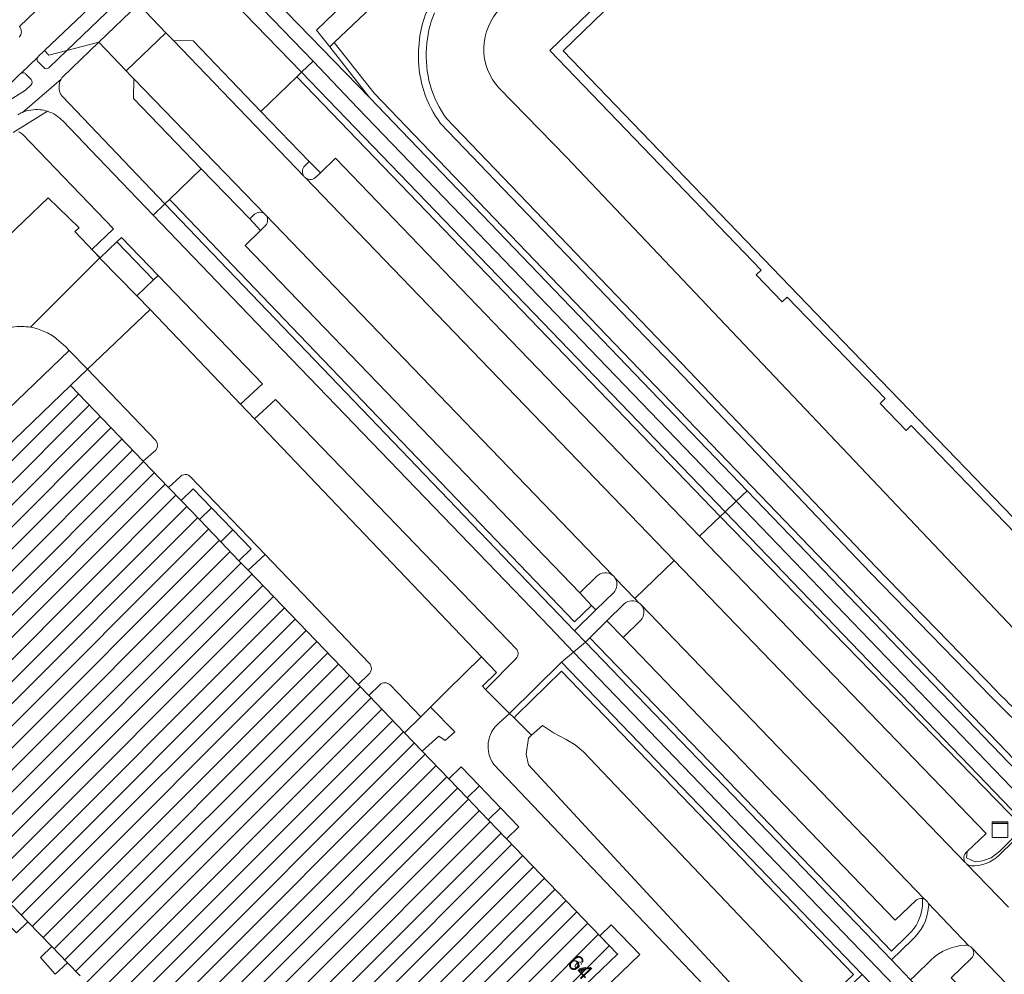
# Model space of a CAD drawing. Header units: metres. Extents: x 124322 to 125871, y 483990 to 485142.
# Tile 35 of 61: x 124817 to 124943, y 484668 to 484790. Entities that reach past the tile are written whole.
import ezdxf
from ezdxf.enums import TextEntityAlignment as Align

# ---------------------------------------------------------------- set-up
doc = ezdxf.new("R2010")
doc.units = ezdxf.units.M
for name, color, linetype, lineweight in [('00_GEO_Arcering', 252, 'Continuous', 15), ('B-RO-KL-DATA-S', 90, 'Continuous', 25), ('B-RO-OG-BEBOUWING-GV', 7, 'Continuous', 35), ('B-RO-OG-BEBOUWING-T18', 7, 'Continuous', 18), ('B-RO-OG-BEBOUWING-T18 @ 0.5', 7, 'Continuous', 18), ('B-RO-OG-BEBOUWING-T18 @ 1', 7, 'Continuous', 18), ('B-RO-OG-BEBOUWING_BORDES-GV', 7, 'Continuous', 18), ('B-RO-OG-BEBOUWING_LUIFEL-GV', 7, 'Continuous', 18), ('B-RO-OG-BEBOUWING_TRAP-GV', 7, 'Continuous', 18), ('B-RO-OG-TERREIN_CULTUURSCHEIDING-GV', 7, 'Continuous', 0), ('B-RO-OG-TERREIN_ERF-GV', 7, 'Continuous', 0), ('B-RO-OG-WATER-GV', 151, 'Continuous', 13), ('B-RO-VH-ONVERHARD-GV', 252, 'Continuous', 18), ('B-RO-VH-VERHARDING_GESLOTEN-GV', 252, 'Continuous', 18), ('B-RO-VH-VERHARDING_OPEN-GV', 7, 'Continuous', 9)]:
    doc.layers.add(name, color=color, linetype=linetype, lineweight=lineweight)
doc.styles.add('IBstijl', font='arial.ttf', dxfattribs={"height": 2})

# ---------------------------------------------------------------- blocks, each defined once
blk = doc.blocks.new('SKL-DATA_KAST-SO')
at = {"color": 0, "linetype": 'ByBlock', "lineweight": 18}
for points in [[(-2, 2), (2, 2), (2, 1.68), (-2, 1.68)], [(-2, 1.52), (2, 1.52), (2, -2), (-2, -2)]]:
    blk.add_lwpolyline(points, close=True, dxfattribs=at)
blk = doc.blocks.new('*U364')
at = {"layer": 'B-RO-OG-BEBOUWING-T18 @ 0.5', "style": 'IBstijl'}
blk.add_text('64', height=1, rotation=-46.1, dxfattribs=at).set_placement((124888.882, 484668.614), align=Align.MIDDLE)
at = {"layer": 'B-RO-OG-BEBOUWING-T18 @ 1', "style": 'IBstijl'}
blk.add_text('64', height=2, rotation=-46.1, dxfattribs=at).set_placement((124888.882, 484668.614), align=Align.MIDDLE)

msp = doc.modelspace()

# ---------------------------------------------------------------- hatches: boundary and pattern name
at = {"layer": '00_GEO_Arcering'}
h = msp.add_hatch(dxfattribs=at)
h.set_pattern_fill('BEBOUWING', color=256)
h.set_pattern_definition([(45, (0, 0), (-1.414213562, 1.414213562), [])])
h.paths.add_polyline_path([(124879.453, 484685.044), (124877.108, 484687.479), (124874.391, 484690.301), (124872.047, 484692.736), (124868.66, 484696.252), (124866.388, 484698.612), (124861.791, 484703.386), (124860.442, 484704.787), (124846.338, 484719.435), (124845.185, 484720.633), (124842.84, 484723.068), (124840.11, 484725.903), (124837.765, 484728.339), (124836.164, 484730.002), (124832.923, 484733.367), (124823.59, 484743.059), (124807.942, 484728.011), (124800.921, 484721.26), (124783.15, 484704.17), (124792.339, 484694.582), (124795.689, 484697.751), (124799.054, 484694.26), (124805.928, 484687.127), (124807.447, 484685.551), (124809.792, 484683.118), (124808.215, 484681.598), (124810.948, 484678.776), (124812.518, 484680.289), (124814.89, 484677.828), (124816.153, 484676.517), (124818.164, 484674.43), (124821.237, 484671.241), (124823.219, 484669.185), (124824.829, 484667.514), (124826.981, 484665.281), (124828.07, 484664.151), (124830.428, 484661.704), (124828.873, 484660.205), (124831.613, 484657.362), (124833.168, 484658.861), (124835.506, 484656.435), (124836.685, 484655.211), (124843.955, 484647.668), (124847.302, 484644.195), (124850.202, 484641.185), (124853.804, 484637.448), (124854.678, 484636.541), (124856.551, 484634.596), (124868.356, 484645.953), (124867.143, 484647.214), (124885.195, 484664.581), (124886.408, 484663.32), (124893.657, 484670.292)])

# ---------------------------------------------------------------- linework, layer by layer
at = {"layer": 'B-RO-OG-BEBOUWING-GV'}
for points in [[(124886.408, 484663.32), (124893.657, 484670.292), (124879.453, 484685.044), (124877.108, 484687.479), (124874.391, 484690.301), (124872.047, 484692.736), (124868.66, 484696.252), (124866.388, 484698.612), (124861.791, 484703.386), (124860.442, 484704.787), (124846.338, 484719.435), (124845.185, 484720.633), (124842.84, 484723.068), (124840.11, 484725.903), (124837.765, 484728.339), (124836.164, 484730.002), (124832.923, 484733.367), (124823.59, 484743.059), (124807.942, 484728.011)], [(124816.153, 484676.517), (124818.164, 484674.43), (124821.237, 484671.241), (124823.219, 484669.185), (124824.829, 484667.514)]]:
    msp.add_lwpolyline(points, dxfattribs=at)
at = {"layer": 'B-RO-OG-BEBOUWING_BORDES-GV'}
for points in [[(124841.68, 484727.415), (124840.11, 484725.903), (124842.84, 484723.068), (124844.411, 484724.578)], [(124875.962, 484691.813), (124874.391, 484690.301), (124877.108, 484687.479), (124878.678, 484688.991)]]:
    msp.add_lwpolyline(points, close=True, dxfattribs=at)
at = {"layer": 'B-RO-OG-BEBOUWING_LUIFEL-GV'}
msp.add_lwpolyline([(124891.397, 484672.639), (124893.657, 484670.292), (124886.408, 484663.32), (124885.195, 484664.581), (124873.657, 484653.481), (124876.299, 484650.735), (124896.529, 484670.246), (124892.855, 484674.044)], close=True, dxfattribs=at)
at = {"layer": 'B-RO-OG-BEBOUWING_TRAP-GV'}
for points in [[(124837.765, 484728.339), (124840.11, 484725.903), (124841.68, 484727.415), (124839.336, 484729.85)], [(124844.411, 484724.578), (124842.84, 484723.068), (124845.185, 484720.633), (124846.755, 484722.144)], [(124872.047, 484692.736), (124874.391, 484690.301), (124875.962, 484691.813), (124873.618, 484694.248)], [(124878.678, 484688.991), (124877.108, 484687.479), (124879.453, 484685.044), (124881.022, 484686.556)]]:
    msp.add_lwpolyline(points, close=True, dxfattribs=at)
at = {"layer": 'B-RO-OG-TERREIN_CULTUURSCHEIDING-GV'}
for points in [[(125016.934, 484935.59), (125016.226, 484934.911), (125006.246, 484925.34), (124971.612, 484891.786), (124944.873, 484865.507), (124907.957, 484830.021), (124871.716, 484795.11), (124871.649, 484795.039), (124869.162, 484790.774), (124869.104, 484790.673), (124869.072, 484790.619), (124868.644, 484789.236), (124868.356, 484787.817), (124868.212, 484786.377), (124868.184, 484785.978), (124868.168, 484785.578), (124868.162, 484785.177)], [(124871.005, 484776.593), (124897.212, 484749.306), (124902.107, 484744.209), (124926, 484719.146), (124941.504, 484703.232), (124943.567, 484701.18), (124945.648, 484699.161), (124947.756, 484697.168)], [(124942.22, 484703.93), (124926.72, 484719.84), (124902.83, 484744.9), (124871.77, 484777.24)], [(124907.428, 484726.889), (124906.794, 484726.283), (124945.424, 484686.652), (124944.021, 484684.857), (124942.619, 484683.455), (124941.497, 484682.613), (124940.375, 484682.22), (124939.477, 484682.108), (124938.355, 484682.613), (124938.427, 484683.407), (124938.386, 484683.367)], [(124942.542, 484682.948), (124946.228, 484686.578), (124907.428, 484726.889)], [(124894.367, 484710.82), (124892.297, 484712.928), (124890.116, 484710.782), (124908.969, 484691.217), (124928.742, 484670.674), (124930.785, 484672.657), (124931.004, 484672.859)], [(124890.116, 484710.782), (124889.546, 484710.221), (124908.393, 484690.662), (124928.723, 484669.54), (124931.335, 484672.076)], [(124931.004, 484672.859), (124930.785, 484672.657), (124928.742, 484670.674), (124908.969, 484691.217), (124890.116, 484710.782)], [(124931.856, 484677.136), (124929.205, 484674.641), (124894.367, 484710.82)], [(124932.666, 484676.146), (124932.699, 484676.445), (124932.707, 484676.499), (124932.727, 484677.399)], [(124932.727, 484677.399), (124932.707, 484676.499), (124932.699, 484676.445), (124932.666, 484676.146)]]:
    msp.add_lwpolyline(points, dxfattribs=at)
for points in [[(124869.21, 484786.31, -0.0852945), (124870.2, 484790.764)], [(124869.666, 484781.54, -0.0901645), (124869.21, 484786.31)], [(124868.162, 484785.177, 0.1612776), (124871.005, 484776.593)], [(124871.77, 484777.24, -0.0902464), (124869.666, 484781.54)], [(124944.718, 484701.452, -0.0040192), (124942.22, 484703.93)], [(124938.386, 484683.367, 0.4119329), (124938.237, 484681.966)], [(124938.237, 484681.966, 0.0381384), (124938.351, 484681.845)], [(124938.927, 484681.595, 0.2107653), (124942.542, 484682.948)], [(124938.351, 484681.845, 0.1607033), (124938.927, 484681.595)], [(124932.727, 484677.399, 0.2468682), (124931.856, 484677.136)], [(124932.912, 484677.343, 0.0454972), (124932.727, 484677.399)], [(124933.451, 484676.783, 0.2083822), (124932.912, 484677.343)], [(124931.004, 484672.859, 0.1688904), (124932.666, 484676.146)], [(124932.666, 484676.146, -0.1688904), (124931.004, 484672.859)], [(124931.335, 484672.076, 0.1935191), (124933.493, 484676.343)], [(124933.493, 484676.343, 0.1511563), (124933.451, 484676.783)]]:
    msp.add_lwpolyline(points, format="xyb", dxfattribs=at)
for points in [[(124857.378, 484786.966), (124856.798, 484786.41), (124861.908, 484779.957), (124910.278, 484729.605), (124948.106, 484690.227), (124948.685, 484690.779), (124910.855, 484730.159), (124891.263, 484750.554), (124862.511, 484780.484)], [(124853.198, 484783.165), (124852.591, 484782.581), (124906.794, 484726.283), (124907.428, 484726.889), (124885.184, 484749.999)], [(124852.591, 484782.581), (124847.992, 484778.153), (124854.19, 484771.726), (124855.623, 484770.313), (124857.525, 484772.156), (124878.881, 484749.999), (124904.169, 484723.775), (124906.794, 484726.283)], [(124836.271, 484766.9), (124835.694, 484766.346), (124888.139, 484711.681), (124890.883, 484714.344), (124890.334, 484714.926), (124888.159, 484712.815), (124851.953, 484750.554), (124836.877, 484766.268)], [(124829.545, 484761.448), (124827.403, 484759.424), (124827.372, 484759.393), (124827.467, 484759.294), (124832.081, 484754.562), (124834.226, 484756.591), (124830.73, 484760.22)], [(124830.153, 484762.023), (124829.545, 484761.448), (124830.73, 484760.22), (124834.226, 484756.591), (124834.827, 484757.16)], [(124906.794, 484726.283), (124904.169, 484723.775), (124940.853, 484685.735), (124938.427, 484683.407), (124938.355, 484682.613), (124939.477, 484682.108), (124940.375, 484682.22), (124941.497, 484682.613), (124942.619, 484683.455), (124944.021, 484684.857), (124945.424, 484686.652)], [(124886.489, 484707.644), (124879.84, 484701.095), (124880.406, 484700.531), (124880.741, 484700.859), (124886.474, 484706.506), (124923.856, 484667.684), (124917.573, 484661.645), (124918.131, 484661.071), (124924.988, 484667.662)], [(124880.406, 484700.531), (124882.654, 484698.293), (124884.06, 484699.56), (124885.47, 484698.62), (124887.1, 484697.76), (124888.22, 484697.05), (124889.3, 484696.18), (124917.43, 484666.6), (124917.55, 484666.29), (124917.43, 484665.58), (124916.98, 484664.85), (124915.727, 484663.545), (124917.573, 484661.645), (124923.856, 484667.684), (124886.474, 484706.506), (124880.741, 484700.859)]]:
    msp.add_lwpolyline(points, close=True, dxfattribs=at)
at = {"layer": 'B-RO-OG-TERREIN_ERF-GV'}
for points in [[(124836.164, 484730.002), (124837.765, 484728.339), (124839.336, 484729.85), (124841.68, 484727.415), (124844.411, 484724.578), (124846.755, 484722.144), (124845.185, 484720.633), (124846.338, 484719.435), (124848.515, 484721.447), (124838.92, 484731.44)], [(124837.63, 484731.39), (124836.164, 484730.002)], [(124848.515, 484721.447), (124846.338, 484719.435), (124860.442, 484704.787), (124861.823, 484706.116)], [(124861.863, 484707.545), (124848.515, 484721.447)], [(124863.203, 484704.746), (124861.791, 484703.386)], [(124861.791, 484703.386), (124866.388, 484698.612), (124868.469, 484700.664), (124864.545, 484704.741)]]:
    msp.add_lwpolyline(points, dxfattribs=at)
for points in [[(124838.281, 484731.671, 0.1951858), (124837.63, 484731.39)], [(124838.92, 484731.44, 0.1862191), (124838.281, 484731.671)], [(124862.133, 484706.799, 0.2009482), (124861.863, 484707.545)], [(124861.823, 484706.116, 0.1903343), (124862.133, 484706.799)], [(124863.919, 484705.017, 0.2079178), (124863.203, 484704.746)], [(124864.545, 484704.741, 0.1858086), (124863.919, 484705.017)]]:
    msp.add_lwpolyline(points, format="xyb", dxfattribs=at)
for points in [[(124837.765, 484728.339), (124840.11, 484725.903), (124841.68, 484727.415), (124839.336, 484729.85)], [(124841.68, 484727.415), (124840.11, 484725.903), (124842.84, 484723.068), (124844.411, 484724.578)], [(124844.411, 484724.578), (124842.84, 484723.068), (124845.185, 484720.633), (124846.755, 484722.144)], [(124872.047, 484692.736), (124874.391, 484690.301), (124875.962, 484691.813), (124873.618, 484694.248)], [(124875.962, 484691.813), (124874.391, 484690.301), (124877.108, 484687.479), (124878.678, 484688.991)], [(124878.678, 484688.991), (124877.108, 484687.479), (124879.453, 484685.044), (124881.022, 484686.556)], [(124816.153, 484676.517), (124814.617, 484675.043), (124816.692, 484673.016), (124818.164, 484674.43)], [(124821.237, 484671.241), (124819.767, 484669.826), (124821.656, 484667.73), (124823.219, 484669.185)]]:
    msp.add_lwpolyline(points, close=True, dxfattribs=at)
at = {"layer": 'B-RO-OG-WATER-GV'}
for points in [[(124870.2, 484790.764, 0.0852945), (124869.21, 484786.31)], [(124876.525, 484786.277, -0.1949483), (124878.699, 484791.374)], [(124869.21, 484786.31, 0.0901645), (124869.666, 484781.54)], [(124878.49, 484781.13, -0.193729), (124876.525, 484786.277)], [(124869.666, 484781.54, 0.0902464), (124871.77, 484777.24)], [(124942.22, 484703.93, 0.0040192), (124944.718, 484701.452)]]:
    msp.add_lwpolyline(points, format="xyb", dxfattribs=at)
for points in [[(124887.13, 484772.3), (124878.49, 484781.13)], [(124871.77, 484777.24), (124902.83, 484744.9), (124926.72, 484719.84), (124942.22, 484703.93)], [(124953.1, 484702.78), (124948.29, 484707.82), (124887.13, 484772.3)]]:
    msp.add_lwpolyline(points, dxfattribs=at)
msp.add_lwpolyline([(124882.654, 484698.293), (124882.24, 484697.92), (124881.95, 484695.88), (124882.25, 484694.5), (124911.56, 484662.83), (124912.29, 484661.9), (124912.89, 484661.74), (124913.38, 484661.7), (124914.05, 484661.99), (124914.79, 484662.57), (124915.727, 484663.545), (124916.98, 484664.85), (124917.43, 484665.58), (124917.55, 484666.29), (124917.43, 484666.6), (124889.3, 484696.18), (124888.22, 484697.05), (124887.1, 484697.76), (124885.47, 484698.62), (124884.06, 484699.56)], close=True, dxfattribs=at)
at = {"layer": 'B-RO-VH-ONVERHARD-GV'}
msp.add_lwpolyline([(124869.705, 484701.883), (124868.469, 484700.664), (124866.388, 484698.612), (124868.66, 484696.252), (124870.76, 484698.162), (124871.586, 484697.644), (124872.823, 484698.75)], close=True, dxfattribs=at)
at = {"layer": 'B-RO-VH-VERHARDING_GESLOTEN-GV'}
for points in [[(124817.061, 484789.029), (124824.487, 484796.19), (124821.353, 484799.466), (124814.05, 484792.445), (124813.244, 484791.681), (124813.219, 484791.66), (124813.194, 484791.641), (124813.167, 484791.624), (124813.139, 484791.608), (124810.8, 484789.308), (124810.774, 484789.274), (124810.745, 484789.242), (124806.763, 484785.154), (124738.846, 484719.398), (124741.494, 484716.825), (124746.917, 484722.073), (124768.74, 484743.154), (124789.841, 484763.546), (124797.617, 484770.967), (124804.367, 484776.905)], [(124840.051, 484796.766), (124853.198, 484783.165), (124854.662, 484784.574), (124841.725, 484798.022)], [(124819.477, 484785.173), (124820.288, 484785.939), (124827.601, 484792.936), (124824.487, 484796.19), (124817.061, 484789.029)], [(124853.645, 484769.69), (124853.586, 484769.746), (124853.532, 484769.807), (124836.813, 484787.233), (124836.388, 484787.673), (124835.826, 484788.232), (124830.747, 484783.36), (124831.297, 484782.764), (124831.739, 484782.324), (124848.548, 484764.948), (124848.576, 484764.919), (124893.042, 484718.766)], [(124822.613, 484782.583), (124827.239, 484787.019), (124823.135, 484785.954), (124820.828, 484783.745)], [(124817.233, 484783.009), (124817.263, 484783.027), (124817.294, 484783.044), (124819.372, 484785.039)], [(124819.372, 484785.039), (124817.294, 484783.044)], [(124820.175, 484783.765), (124819.449, 484784.486)], [(124793.255, 484761.923), (124795.822, 484764.423), (124797.336, 484765.749), (124812.876, 484778.829), (124817.177, 484782.965)], [(124817.905, 484782.942), (124818.586, 484782.231)], [(124818.56, 484781.549), (124817.834, 484780.864), (124813.623, 484778.232), (124811.753, 484776.933), (124796.758, 484764.389)], [(124817.442, 484778.024), (124822.417, 484782.302)], [(124822.417, 484782.302), (124817.442, 484778.024)], [(124822.621, 484776.935), (124827.131, 484772.225), (124834.181, 484764.892), (124835.694, 484766.346), (124822.568, 484780.044)], [(124893.35, 484718.42), (124895.883, 484715.794), (124900.929, 484720.655), (124853.645, 484769.69)], [(124833.793, 484752.805), (124832.081, 484754.562), (124827.467, 484759.294), (124827.372, 484759.393), (124818.491, 484750.525)], [(124821.82, 484749.06), (124823.02, 484748), (124823.457, 484747.545), (124825.768, 484745.141), (124833.793, 484752.805)], [(124847.182, 484738.808), (124845.391, 484740.685), (124833.793, 484752.805), (124825.768, 484745.141), (124834.53, 484736.01)], [(124825.768, 484745.141), (124823.59, 484743.059), (124832.923, 484733.367), (124834.54, 484734.78)], [(124834.53, 484736.01), (124825.768, 484745.141)], [(124864.545, 484704.741), (124868.469, 484700.664), (124869.705, 484701.883), (124870.494, 484702.661), (124871.862, 484704.01), (124876.255, 484708.343), (124847.182, 484738.808)], [(124834.54, 484734.78), (124832.923, 484733.367), (124836.164, 484730.002), (124837.63, 484731.39)], [(124838.92, 484731.44), (124848.515, 484721.447), (124861.863, 484707.545)], [(124938.237, 484681.966), (124900.929, 484720.655), (124895.883, 484715.794), (124896.432, 484715.225)], [(124896.432, 484715.225), (124895.883, 484715.794), (124893.35, 484718.42)], [(124893.168, 484716.563), (124890.883, 484714.344), (124888.139, 484711.681), (124889.546, 484710.221), (124890.116, 484710.782), (124892.297, 484712.928), (124894.521, 484715.115)], [(124896.593, 484715.086), (124896.636, 484715.041), (124932.912, 484677.343)], [(124878.48, 484699.85), (124879.84, 484701.095), (124876.77, 484704.161), (124876.35, 484704.58), (124878.16, 484706.33), (124876.255, 484708.343), (124871.862, 484704.01), (124870.494, 484702.661), (124869.705, 484701.883), (124872.823, 484698.75), (124871.586, 484697.644), (124870.76, 484698.162), (124868.66, 484696.252), (124872.047, 484692.736), (124873.618, 484694.248), (124875.962, 484691.813), (124878.678, 484688.991), (124881.022, 484686.556), (124879.453, 484685.044), (124893.657, 484670.292), (124886.408, 484663.32)], [(124861.823, 484706.116), (124860.442, 484704.787), (124861.791, 484703.386), (124863.203, 484704.746)], [(124904.453, 484639.683), (124911.44, 484646.352), (124934.577, 484622.111), (124935.026, 484622.539), (124940.163, 484617.157), (124939.714, 484616.729), (124941.034, 484615.346), (124944.94, 484619.074), (124961.046, 484602.203), (124960.144, 484601.335), (124963.823, 484597.796), (124967.022, 484600.916), (124917.012, 484653.579), (124921.372, 484657.736), (124918.2, 484661), (124913.87, 484656.68), (124877.81, 484694.56)], [(124948.73, 484683.974), (124946.228, 484686.578), (124942.542, 484682.948)], [(124938.351, 484681.845), (124943.746, 484676.301)], [(124943.746, 484676.301), (124938.351, 484681.845)], [(124933.451, 484676.783), (124938.645, 484671.352)], [(124938.645, 484671.352), (124933.451, 484676.783)], [(124824.829, 484667.514), (124823.219, 484669.185), (124821.656, 484667.73), (124819.767, 484669.826), (124821.237, 484671.241), (124818.164, 484674.43), (124816.692, 484673.016)], [(124931.335, 484672.076), (124928.723, 484669.54), (124931.184, 484666.98), (124931.756, 484667.539), (124933.787, 484669.526)], [(124938.977, 484671.131), (124938.995, 484671.111), (124982.376, 484626.114), (124986.551, 484621.792)]]:
    msp.add_lwpolyline(points, dxfattribs=at)
for points in [[(124832.32, 484791.889), (124834.295, 484796.643), (124823.135, 484785.954), (124827.239, 484787.019)], [(124854.662, 484784.574), (124853.198, 484783.165), (124885.184, 484749.999), (124907.428, 484726.889), (124908.86, 484728.254), (124860.423, 484778.585)], [(124835.694, 484766.346), (124834.181, 484764.892), (124848.501, 484749.999), (124884.942, 484712.162), (124888.03, 484708.943), (124889.546, 484710.221), (124888.139, 484711.681)], [(124908.86, 484728.254), (124907.428, 484726.889), (124946.228, 484686.578), (124948.73, 484683.974), (124950.17, 484682.476), (124981.891, 484649.511), (125006.893, 484623.477), (125008.317, 484624.846), (124983.193, 484650.933), (124951.546, 484683.898)], [(124959.815, 484637.248), (124932.481, 484665.631), (124931.184, 484666.98), (124928.723, 484669.54), (124908.393, 484690.662), (124889.546, 484710.221), (124888.03, 484708.943), (124931.229, 484664.061), (124957.892, 484636.473), (124979.164, 484614.374), (124988.352, 484604.776), (124989.048, 484605.452), (124989.744, 484606.128), (124989.362, 484606.533), (124982.491, 484613.749)]]:
    msp.add_lwpolyline(points, close=True, dxfattribs=at)
for points in [[(124817.061, 484789.029, -0.4194391), (124817.017, 484787.67)], [(124819.449, 484784.486, -0.2124609), (124819.318, 484784.847)], [(124819.318, 484784.847, -0.1046761), (124819.372, 484785.039)], [(124819.372, 484785.039, -0.0419316), (124819.419, 484785.111)], [(124819.419, 484785.111, -0.0332964), (124819.477, 484785.173)], [(124817.177, 484782.965, -0.0394331), (124817.233, 484783.009)], [(124817.294, 484783.044, -0.143047), (124817.574, 484783.098)], [(124817.574, 484783.098, -0.1797817), (124817.905, 484782.942)], [(124820.493, 484783.623, -0.1953368), (124820.175, 484783.765)], [(124820.828, 484783.745, -0.1979416), (124820.493, 484783.623)], [(124818.697, 484781.884, -0.1770319), (124818.56, 484781.549)], [(124818.586, 484782.231, -0.1753638), (124818.697, 484781.884)], [(124822.145, 484781.256, -0.1360056), (124822.417, 484782.302)], [(124822.417, 484782.302, -0.019195), (124822.509, 484782.447)], [(124822.509, 484782.447, -0.0163756), (124822.613, 484782.583)], [(124822.568, 484780.044, -0.162861), (124822.145, 484781.256)], [(124816.853, 484777.724, -0.0176166), (124817.142, 484777.885)], [(124817.142, 484777.885, -0.016264), (124817.442, 484778.024)], [(124817.442, 484778.024, -0.123949), (124819.685, 484778.37)], [(124819.685, 484778.37, -0.0531466), (124820.661, 484778.17)], [(124820.661, 484778.17, -0.0628855), (124821.719, 484777.677)], [(124821.719, 484777.677, -0.0644583), (124822.621, 484776.935)], [(124818.491, 484750.525, -0.0616373), (124820.246, 484749.999)], [(124820.246, 484749.999, -0.0616635), (124821.82, 484749.06)], [(124834.54, 484734.78, 0.3663205), (124834.53, 484736.01)], [(124834.53, 484736.01, -0.3663205), (124834.54, 484734.78)], [(124837.63, 484731.39, -0.1951858), (124838.281, 484731.671)], [(124838.281, 484731.671, -0.1862191), (124838.92, 484731.44)], [(124893.042, 484718.766, -0.0763726), (124893.35, 484718.42)], [(124893.35, 484718.42, -0.3481759), (124893.168, 484716.563)], [(124894.521, 484715.115, -0.3638787), (124896.432, 484715.225)], [(124896.432, 484715.225, -0.0402729), (124896.593, 484715.086)], [(124861.863, 484707.545, -0.2009482), (124862.133, 484706.799)], [(124862.133, 484706.799, -0.1903343), (124861.823, 484706.116)], [(124863.203, 484704.746, -0.2079178), (124863.919, 484705.017)], [(124863.919, 484705.017, -0.1858086), (124864.545, 484704.741)], [(124877.81, 484694.56, -0.3942301), (124878.48, 484699.85)], [(124938.351, 484681.845, -0.0381384), (124938.237, 484681.966)], [(124942.542, 484682.948, -0.2107653), (124938.927, 484681.595)], [(124938.927, 484681.595, -0.1607033), (124938.351, 484681.845)], [(124932.912, 484677.343, -0.2083822), (124933.451, 484676.783)], [(124933.493, 484676.343, -0.1935191), (124931.335, 484672.076)], [(124933.451, 484676.783, -0.1511563), (124933.493, 484676.343)], [(124933.787, 484669.526, -0.1819776), (124938.253, 484671.426)], [(124938.253, 484671.426, -0.1022497), (124938.645, 484671.352)], [(124938.645, 484671.352, -0.0994436), (124938.977, 484671.131)]]:
    msp.add_lwpolyline(points, format="xyb", dxfattribs=at)
at = {"layer": 'B-RO-VH-VERHARDING_OPEN-GV'}
for points in [[(125014.697, 484942.994), (124966.863, 484896.653), (124940.133, 484870.383), (124903.242, 484834.92), (124855.104, 484788.548), (124856.798, 484786.41), (124857.378, 484786.966), (124863.711, 484793.033), (124905.252, 484832.831), (124942.155, 484868.304)], [(124841.725, 484798.022), (124854.662, 484784.574), (124860.423, 484778.585), (124908.86, 484728.254), (124910.278, 484729.605), (124861.908, 484779.957)], [(124861.908, 484779.957), (124843.688, 484798.717)], [(124837.395, 484796.755), (124832.32, 484791.889), (124835.826, 484788.232), (124836.388, 484787.673), (124836.813, 484787.233), (124839.311, 484787.193), (124847.992, 484778.153), (124852.591, 484782.581), (124853.198, 484783.165), (124840.051, 484796.766)], [(124831.68, 484779.793), (124831.739, 484782.324), (124831.297, 484782.764), (124830.747, 484783.36), (124827.239, 484787.019), (124822.613, 484782.583)], [(124836.813, 484787.233), (124853.532, 484769.807)], [(124853.629, 484771.189), (124854.19, 484771.726), (124847.992, 484778.153), (124839.311, 484787.193), (124836.813, 484787.233)], [(124823.135, 484785.954), (124820.831, 484785.357), (124820.288, 484785.939), (124819.477, 484785.173)], [(124820.828, 484783.745), (124823.135, 484785.954)], [(124819.449, 484784.486), (124820.175, 484783.765)], [(124817.177, 484782.965), (124812.876, 484778.829), (124797.336, 484765.749), (124795.822, 484764.423), (124793.255, 484761.923), (124793.799, 484761.36), (124793.92, 484761.495), (124793.84, 484761.574), (124795.442, 484763.154)], [(124817.294, 484783.044), (124817.263, 484783.027), (124817.233, 484783.009)], [(124818.586, 484782.231), (124817.905, 484782.942)], [(124796.758, 484764.389), (124811.753, 484776.933), (124813.623, 484778.232), (124817.834, 484780.864), (124818.56, 484781.549)], [(124831.739, 484782.324), (124831.68, 484779.793), (124840.357, 484770.818), (124846.566, 484764.408), (124847.165, 484764.984)], [(124848.548, 484764.948), (124831.739, 484782.324)], [(124822.568, 484780.044), (124835.694, 484766.346), (124836.271, 484766.9), (124840.357, 484770.818), (124831.68, 484779.793)], [(124816.274, 484775.466), (124820.661, 484778.17)], [(124820.661, 484778.17), (124816.274, 484775.466)], [(124848.501, 484749.999), (124834.181, 484764.892), (124827.131, 484772.225), (124822.621, 484776.935)], [(124817.453, 484775.238), (124829.105, 484763.109), (124826.346, 484760.498), (124827.403, 484759.424), (124829.545, 484761.448), (124830.153, 484762.023), (124834.827, 484757.16), (124848.18, 484743.27), (124845.391, 484740.685), (124847.182, 484738.808), (124849.84, 484741.26), (124879.694, 484710.373), (124880.692, 484709.374)], [(124855.623, 484770.313), (124854.19, 484771.726), (124853.629, 484771.189)], [(124878.881, 484749.999), (124857.525, 484772.156), (124855.623, 484770.313), (124854.99, 484769.699)], [(124854.99, 484769.699), (124855.623, 484770.313)], [(124853.532, 484769.807), (124853.586, 484769.746), (124853.645, 484769.69)], [(124853.645, 484769.69), (124900.929, 484720.655), (124938.237, 484681.966)], [(124827.372, 484759.393), (124824.144, 484762.777), (124824.713, 484763.267), (124820.734, 484767.099), (124802.002, 484749.161)], [(124847.165, 484764.984), (124846.566, 484764.408), (124847.936, 484762.916), (124848.569, 484763.545)], [(124848.576, 484764.919), (124848.548, 484764.948)], [(124893.042, 484718.766), (124848.576, 484764.919)], [(124848.569, 484763.545), (124847.936, 484762.916), (124845.977, 484760.97), (124888.821, 484716.533), (124890.965, 484718.604)], [(124818.491, 484750.525), (124827.372, 484759.393)], [(124880.677, 484708.109), (124876.77, 484704.161), (124879.84, 484701.095), (124886.489, 484707.644), (124888.03, 484708.943), (124884.942, 484712.162), (124848.501, 484749.999)], [(124938.386, 484683.367), (124938.427, 484683.407), (124940.853, 484685.735), (124904.169, 484723.775), (124878.881, 484749.999)], [(124823.457, 484747.545), (124823.02, 484748), (124821.82, 484749.06)], [(124777.092, 484710.498), (124780.929, 484706.543), (124798.598, 484723.662), (124800.921, 484721.26), (124807.942, 484728.011), (124805.599, 484730.433), (124823.457, 484747.545)], [(124890.965, 484718.604), (124888.821, 484716.533), (124890.334, 484714.926), (124890.883, 484714.344), (124893.168, 484716.563)], [(124894.521, 484715.115), (124892.297, 484712.928), (124894.367, 484710.82), (124896.629, 484713.014)], [(124896.636, 484715.041), (124896.593, 484715.086)], [(124932.912, 484677.343), (124896.636, 484715.041)], [(124896.629, 484713.014), (124894.367, 484710.82), (124929.205, 484674.641), (124931.856, 484677.136)], [(124938.991, 484669.742), (124936.378, 484667.242), (124979.02, 484622.964), (124982.376, 484626.114), (124938.995, 484671.111)]]:
    msp.add_lwpolyline(points, dxfattribs=at)
for points in [[(124961.574, 484702.032), (124962.39, 484702.77), (124964.04, 484704.363), (124963.833, 484709.524), (125012.492, 484756.583), (125011.682, 484757.472), (124961.219, 484708.683), (124921.326, 484749.999), (124886.684, 484785.906), (124937.165, 484834.734), (124973.896, 484796.589), (124980.057, 484790.211), (124980.968, 484791.092), (124937.179, 484836.447), (124884.987, 484785.94), (124912.061, 484757.84), (124911.414, 484757.217), (124914.761, 484753.766), (124915.403, 484754.396), (124927.914, 484741.39), (124927.312, 484740.782), (124930.621, 484737.316), (124931.244, 484737.937), (124961.385, 484706.775)], [(124834.295, 484796.643), (124835.438, 484799.394), (124834.922, 484799.942), (124827.601, 484792.936), (124820.288, 484785.939), (124820.831, 484785.357), (124823.135, 484785.954)], [(124835.826, 484788.232), (124832.32, 484791.889), (124827.239, 484787.019), (124830.747, 484783.36)], [(124952.93, 484685.327), (124949.174, 484689.115), (124948.106, 484690.227), (124910.278, 484729.605), (124908.86, 484728.254), (124951.546, 484683.898), (124983.193, 484650.933), (125008.317, 484624.846), (125011.55, 484621.49), (125012.928, 484622.835), (125009.705, 484626.18), (124984.161, 484652.695)], [(124888.03, 484708.943), (124886.489, 484707.644), (124924.988, 484667.662), (124928.241, 484664.284), (124929.972, 484662.484), (124955.878, 484635.778), (124976.933, 484613.917), (124977.765, 484613.041), (124979.164, 484614.374), (124957.892, 484636.473), (124931.229, 484664.061)]]:
    msp.add_lwpolyline(points, close=True, dxfattribs=at)
for points in [[(124817.017, 484787.67, 0.4194391), (124817.061, 484789.029)], [(124819.318, 484784.847, 0.2124609), (124819.449, 484784.486)], [(124819.372, 484785.039, 0.1046761), (124819.318, 484784.847)], [(124819.419, 484785.111, 0.0419316), (124819.372, 484785.039)], [(124819.477, 484785.173, 0.0332964), (124819.419, 484785.111)], [(124817.233, 484783.009, 0.0394331), (124817.177, 484782.965)], [(124817.574, 484783.098, 0.143047), (124817.294, 484783.044)], [(124817.905, 484782.942, 0.1797817), (124817.574, 484783.098)], [(124820.175, 484783.765, 0.1953368), (124820.493, 484783.623)], [(124820.493, 484783.623, 0.1979416), (124820.828, 484783.745)], [(124818.56, 484781.549, 0.1770319), (124818.697, 484781.884)], [(124818.697, 484781.884, 0.1753638), (124818.586, 484782.231)], [(124822.417, 484782.302, 0.1360056), (124822.145, 484781.256)], [(124822.509, 484782.447, 0.019195), (124822.417, 484782.302)], [(124822.613, 484782.583, 0.0163756), (124822.509, 484782.447)], [(124822.145, 484781.256, 0.162861), (124822.568, 484780.044)], [(124817.142, 484777.885, 0.0176166), (124816.853, 484777.724)], [(124817.442, 484778.024, 0.016264), (124817.142, 484777.885)], [(124819.685, 484778.37, 0.123949), (124817.442, 484778.024)], [(124820.661, 484778.17, 0.0531466), (124819.685, 484778.37)], [(124821.719, 484777.677, 0.0628855), (124820.661, 484778.17)], [(124822.621, 484776.935, 0.0644583), (124821.719, 484777.677)], [(124816.952, 484775.537, -0.149911), (124817.453, 484775.238)], [(124853.629, 484771.189, 0.3972235), (124853.532, 484769.807)], [(124853.532, 484769.807, -0.3972235), (124853.629, 484771.189)], [(124853.645, 484769.69, 0.1622074), (124854.238, 484769.44)], [(124854.238, 484769.44, -0.1622074), (124853.645, 484769.69)], [(124854.238, 484769.44, 0.2055508), (124854.99, 484769.699)], [(124854.99, 484769.699, -0.2055508), (124854.238, 484769.44)], [(124848.548, 484764.948, 0.3976991), (124847.165, 484764.984)], [(124847.165, 484764.984, -0.3976991), (124848.548, 484764.948)], [(124848.569, 484763.545, 0.1956786), (124848.843, 484764.251)], [(124848.843, 484764.251, -0.1956786), (124848.569, 484763.545)], [(124848.843, 484764.251, 0.1845637), (124848.576, 484764.919)], [(124848.576, 484764.919, -0.1845637), (124848.843, 484764.251)], [(124812.69, 484749.07, -0.1717509), (124817.405, 484750.628)], [(124817.405, 484750.628, 0.1717509), (124812.69, 484749.07)], [(124817.405, 484750.628, -0.0377629), (124818.491, 484750.525)], [(124818.491, 484750.525, 0.0377629), (124817.405, 484750.628)], [(124820.246, 484749.999, 0.0616373), (124818.491, 484750.525)], [(124821.82, 484749.06, 0.0616635), (124820.246, 484749.999)], [(124893.042, 484718.766, 0.4034531), (124890.965, 484718.604)], [(124890.965, 484718.604, -0.4034531), (124893.042, 484718.766)], [(124893.35, 484718.42, 0.0763726), (124893.042, 484718.766)], [(124893.168, 484716.563, 0.3481759), (124893.35, 484718.42)], [(124896.432, 484715.225, 0.3638787), (124894.521, 484715.115)], [(124896.593, 484715.086, 0.0402729), (124896.432, 484715.225)], [(124896.629, 484713.014, 0.3931923), (124896.636, 484715.041)], [(124896.636, 484715.041, -0.3931923), (124896.629, 484713.014)], [(124880.929, 484708.738, -0.1874484), (124880.677, 484708.109)], [(124880.692, 484709.374, -0.1869298), (124880.929, 484708.738)], [(124938.237, 484681.966, -0.4119329), (124938.386, 484683.367)], [(124931.856, 484677.136, -0.2468682), (124932.727, 484677.399)], [(124932.727, 484677.399, -0.0454972), (124932.912, 484677.343)], [(124938.995, 484671.111, -0.3982472), (124938.991, 484669.742)]]:
    msp.add_lwpolyline(points, format="xyb", dxfattribs=at)

# ---------------------------------------------------------------- block references
at = {"layer": 'B-RO-KL-DATA-S', "xscale": 0.5, "yscale": 0.5, "zscale": 0.5}
msp.add_blockref('SKL-DATA_KAST-SO', (124942.624, 484686.219), dxfattribs=at)
at = {"layer": 'B-RO-OG-BEBOUWING-T18'}
msp.add_blockref('*U364', (0, 0), dxfattribs=at)

doc.saveas('drawing.dxf')
